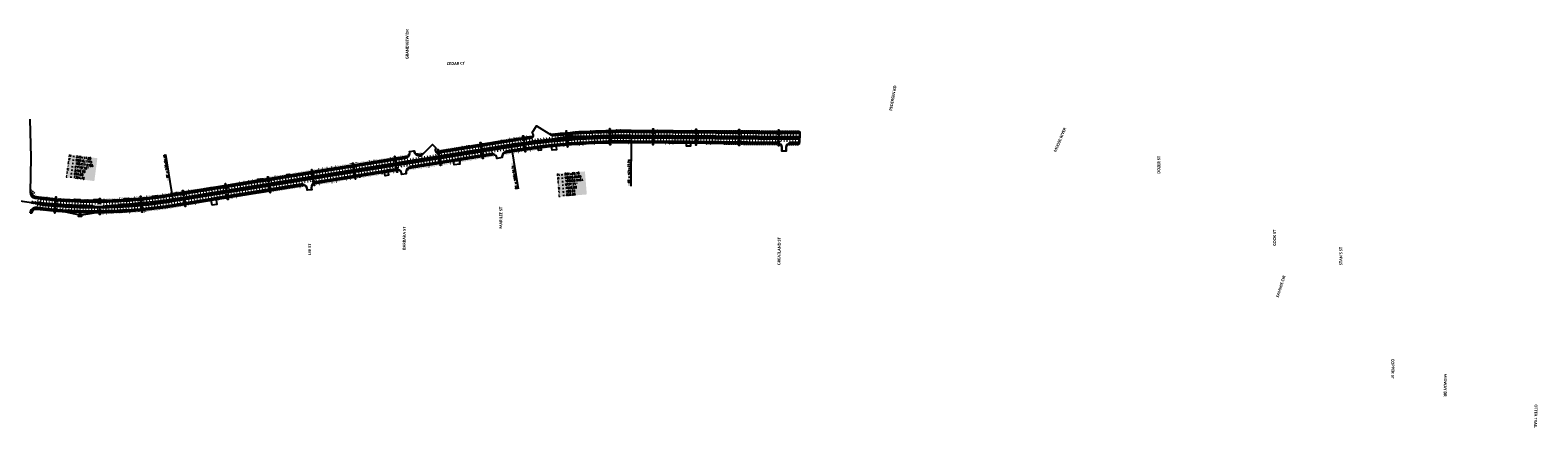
# Model space of a CAD drawing. Extents: x 114466 to 237039, y 16086 to 93345.
# Tile 61 of 81: x 185071 to 195573, y 90532 to 93306. Entities that reach past the tile are written whole.
import ezdxf
from ezdxf.enums import TextEntityAlignment as Align

# ---------------------------------------------------------------- set-up
doc = ezdxf.new("R2010")
doc.units = 0
doc.header["$LTSCALE"] = 50
doc.header["$MEASUREMENT"] = 0
for name, pattern in [('CUT', [0.3, 0.2, -0.1]), ('FILL', [0.1, 0, -0.1]), ('SkipStripe', [0.4, 0.1, -0.3])]:
    doc.linetypes.add(name, pattern=pattern)
doc.layers.get('0').update_dxf_attribs({"color": 1})
for name, color, linetype in [('ety', 4, 'Continuous'), ('pleslc', 4, 'CUT'), ('pleslf', 7, 'FILL'), ('PLFMC', 7, 'Continuous'), ('PLFMC-GORE', 2, 'Continuous'), ('PLFMK', 4, 'SkipStripe'), ('PLPC-STERL_SHIFT2', 6, 'Continuous'), ('plycb-foc', 2, 'Continuous'), ('PLYCB-TBC', 3, 'Continuous'), ('PLYP', 5, 'Continuous'), ('PLYSP', 6, 'Continuous'), ('PSFLP', 2, 'Continuous'), ('PTPC-STERL_SHIFT2', 4, 'Continuous'), ('PTPC-STERL_SHIFT2-B', 3, 'Continuous'), ('PTPCD-STERL_SHIFT2', 15, 'Continuous')]:
    doc.layers.add(name, color=color, linetype=linetype)
doc.layers.add('psfm', color=7, linetype='Continuous', true_color=0xff2f00)
doc.styles.add('Calibri', font='calibrib.ttf')
doc.styles.add('cdl_greek', font='greeks.shx', dxfattribs={"height": 14})
doc.styles.add('L140', font='ROMANSM.shx', dxfattribs={"height": 14})

# ---------------------------------------------------------------- blocks, each defined once
blk = doc.blocks.new('crv_tri')
for points in [[(0.13, -0.07), (0, 0.14), (-0.12, -0.07)], [(-0.12, -0.07), (0.13, -0.07), (0, 0.14)]]:
    blk.add_hatch(color=155).paths.add_polyline_path(points)
for p, q in [((0, 0.14), (-0.12, -0.07)), ((0.13, -0.07), (0, 0.14)), ((-0.12, -0.07), (0.13, -0.07))]:
    blk.add_line(p, q)
at = {"flags": 128}
for points in [[(0, 0.14), (-0.12, -0.07), (0.13, -0.07)], [(-0.12, -0.07), (0.13, -0.07), (0, 0.14)]]:
    blk.add_lwpolyline(points, close=True, dxfattribs=at)
blk.add_circle((0, 0), 0.025)
blk.add_circle((0, 0), 0.025)
blk.add_circle((0, 0), 0.025)
blk = doc.blocks.new('*U83')
h = blk.add_hatch(color=155)
edge = h.paths.add_edge_path()
edge.add_arc((0, 0), 0.5, 0, 360)
blk.add_line((-4.2, 0), (-0.2, 0))
blk.add_circle((0, 0), 0.5)
blk = doc.blocks.new('LUMINARIE')
h = blk.add_hatch(color=155)
edge = h.paths.add_edge_path()
edge.add_arc((0, 0.12), 0.125, -90, 270)
for p, q in [((-0.12, 0.12), (-0.23, 0.12)), ((0, 0.25), (0, 0.35)), ((0.12, 0.12), (0.23, 0.12))]:
    blk.add_line(p, q)
at = {"ltscale": 0.8}
for p, q in [((-0.09, 0.21), (-0.14, 0.27)), ((-0.09, 0.04), (-0.14, -0.02)), ((0.09, 0.21), (0.14, 0.27)), ((0.09, 0.04), (0.14, -0.02))]:
    blk.add_line(p, q, dxfattribs=at)
blk.add_circle((0, 0.12), 0.125)
blk = doc.blocks.new('light_pole')
at = {"layer": 'PSFLP', "xscale": 50, "yscale": 50, "zscale": 50}
blk.add_blockref('LUMINARIE', (0, 21), dxfattribs=at)
at = {"layer": 'PSFLP', "xscale": 5, "yscale": 5, "zscale": 4.999999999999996, "rotation": 270.000000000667}
blk.add_blockref('*U83', (0, 0), dxfattribs=at)
blk = doc.blocks.new('lbl_tic')
blk.add_line((0, -0.04165), (0, 0.04165))
blk = doc.blocks.new('sta_tic')
blk.add_line((0, -0.04165), (0, 0.04165))
blk = doc.blocks.new('CRV_CIR')
at = {"color": 155, "const_width": 0.063, "flags": 128}
blk.add_lwpolyline([(-0.0315, 0, 1), (0.0315, 0, 1)], format="xyb", close=True, dxfattribs=at)
for radius in [0.07, 0.0187]:
    blk.add_circle((0, 0), radius)
blk = doc.blocks.new('arrow_lt')
h = blk.add_hatch(color=256)
edge = h.paths.add_edge_path()
edge.add_arc((0, -6), 2.25, 0, 90, ccw=False)
edge.add_line((2, -6), (2, -8))
edge.add_line((2, -8), (3, -8))
edge.add_line((3, -8), (3, -5))
edge.add_arc((0, -5), 3.25, 0, 90)
edge.add_line((0, -2), (-1, -2))
edge.add_line((-1, -2), (0, 0))
edge.add_line((0, 0), (-3, -3))
edge.add_line((-3, -3), (0, -6))
edge.add_line((0, -6), (-1, -4))
edge.add_line((-1, -4), (0, -4))
at = {"flags": 128}
blk.add_lwpolyline([(0, -4, -0.414214), (2, -6), (2, -8), (3, -8), (3, -5, 0.414214), (0, -2), (-1, -2), (0, 0), (-3, -3), (0, -6), (-1, -4)], format="xyb", close=True, dxfattribs=at)

msp = doc.modelspace()

# ---------------------------------------------------------------- hatches: boundary and pattern name
at = {"layer": 'PLFMC-GORE'}
h = msp.add_hatch(dxfattribs=at)
h.set_pattern_fill('GORE_I', color=256, style=0)
h.set_pattern_definition([(45, (0, 0), (-6.00001317, 6.00001317), []), (45, (2.121, 0), (-6.00001317, 6.00001317), [])])
edge = h.paths.add_edge_path()
edge.add_line((185119.2361, 92095.50884), (185118.77113, 92091.53595))
edge.add_arc((185519.57664, 95516.16132), 3448, 263.324681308, 269.785290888)
edge.add_line((185506.6557, 92068.18553), (185506.67069, 92072.18551))
edge.add_arc((185519.57664, 95516.16132), 3444, 263.324681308, 269.785290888, ccw=False)

# ---------------------------------------------------------------- linework, layer by layer
at = {"layer": 'pleslc', "flags": 128}
for points in [[(188851.17537, 92595.37039), (188876.3364, 92597.1781), (188901.51403, 92598.7336)], [(189754.4723, 92604.53187), (189779.47142, 92604.32174), (189829.47133, 92604.11148), (189879.47381, 92604.2212), (189929.46973, 92603.51096), (189979.46893, 92603.21069), (190029.46717, 92602.79044), (190079.46805, 92602.70017), (190129.46965, 92602.6999), (190179.46861, 92602.36964), (190229.46612, 92601.85938), (190279.46276, 92601.23913), (190329.46236, 92600.98887), (190379.46076, 92600.58861), (190429.46108, 92600.42835)], [(189903.74611, 92513.21898), (189928.74526, 92513.01386), (189978.74302, 92512.5336), (190028.73998, 92511.95335), (190078.73525, 92511.1631), (190128.73213, 92510.57285), (190178.72933, 92510.0226), (190228.72909, 92509.79233), (190278.73101, 92509.83206), (190303.73005, 92509.61193)], [(190353.72776, 92509.12668), (190378.72644, 92508.86155), (190428.72364, 92508.3113)], [(185071.37235, 92191.25165), (185077.7833, 92190.06394), (185099.81888, 92168.74102)], [(185073.9704, 92046.89613), (185084.54016, 92048.42028)]]:
    msp.add_lwpolyline(points, dxfattribs=at)
at = {"layer": 'pleslf', "flags": 128}
for points in [[(187892.49031, 92464.70268), (187930.68671, 92472.10131), (187980.14251, 92479.48181), (188029.50435, 92487.44478), (188078.95696, 92494.84503), (188128.37932, 92502.43285), (188177.79372, 92510.07004), (188227.22404, 92517.6085), (188276.53332, 92525.89726), (188325.80119, 92534.4427), (188375.03722, 92543.18559), (188414.18881, 92550.01805), (188424.40207, 92551.78652), (188474.12342, 92560.8133), (188524.50125, 92565.34166), (188574.70653, 92570.82938), (188576.65081, 92571.06507)], [(188686.31359, 92583.66646), (188725.24601, 92587.30807), (188775.66569, 92590.18033), (188826.01434, 92593.56268), (188851.17537, 92595.37039)], [(188901.51403, 92598.7336), (188926.69166, 92600.28909), (188977.06887, 92603.02519), (189027.46838, 92605.34636), (189077.88341, 92607.41237), (189128.31237, 92609.45314), (189178.76721, 92611.12863), (189229.24594, 92611.97852), (189257.30344, 92611.66201), (189279.51049, 92611.20423), (189329.50337, 92610.11399), (189379.4956, 92608.94376), (189429.48719, 92607.69353), (189479.48431, 92607.13328), (189529.48143, 92606.57302), (189579.48327, 92606.60275), (189629.47934, 92605.9125), (189679.47662, 92605.37225), (189729.47318, 92604.742), (189754.4723, 92604.53187)], [(185099.81888, 92168.74102), (185121.85445, 92147.41811), (185170.95875, 92142.95817), (185220.06271, 92138.69578), (185269.21545, 92135.12812), (185318.26915, 92129.92979), (185367.51612, 92127.5614), (185416.76427, 92125.07952), (185466.1037, 92126.56308), (185515.37346, 92124.88393), (185564.64312, 92126.75092), (185613.86848, 92128.9435), (185663.00998, 92132.55007), (185712.07511, 92136.7194), (185761.3213, 92137.79951), (185810.31227, 92142.66628), (185859.35734, 92146.8105), (185908.40648, 92151.12145), (185957.40207, 92156.14659), (186006.09962, 92163.49839), (186055.17202, 92168.45523), (186059.53741, 92168.9945), (186103.86232, 92180.17638), (186153.40731, 92187.00403), (186202.99689, 92193.55525), (186252.55302, 92200.31379), (186302.5949, 92204.06126), (186351.69077, 92213.67292), (186400.90609, 92222.54415), (186450.20104, 92230.92176), (186499.35107, 92240.19776), (186548.70494, 92248.21009), (186598.08589, 92256.0546), (186647.40314, 92264.29399), (186696.56271, 92273.51076), (186745.62992, 92283.30012), (186795.01087, 92291.14462), (186844.68486, 92297.17261), (186893.97981, 92305.55022), (186943.1585, 92314.64851), (186992.47256, 92322.90766), (187041.7898, 92331.14705), (187090.99557, 92340.07752), (187140.36218, 92348.01087), (187189.71447, 92356.03308), (187239.05082, 92364.15401), (187288.45566, 92371.85043), (187337.68213, 92380.65255), (187387.15545, 92387.92446), (187436.66858, 92394.94955), (187486.13076, 92402.29057), (187535.59611, 92409.61183), (187585.06147, 92416.9331), (187634.13823, 92426.66323), (187683.58129, 92434.12271), (187713.3108, 92437.22574)], [(187692.08082, 92332.00727), (187699.84965, 92333.27647), (187749.94886, 92336.66854), (187799.40784, 92344.0293), (187848.8525, 92351.47891), (187898.12993, 92359.96511), (187947.6128, 92367.17779), (187996.94757, 92375.30859), (188045.44144, 92388.652), (188095.4658, 92392.50807), (188144.88338, 92400.12551), (188194.05729, 92409.25342), (188243.35861, 92417.59154), (188292.687, 92425.76183), (188314.59834, 92431.4748)], [(187752.77842, 92443.5249), (187782.32408, 92449.93019), (187818.81382, 92453.70941)], [(188360.6523, 92439.00121), (188391.69735, 92439.91075), (188430.83296, 92446.84193), (188440.81674, 92448.68502), (188489.14621, 92459.95599), (188538.44262, 92464.84405), (188587.65808, 92470.05827), (188636.18002, 92480.94439), (188685.27116, 92487.5216), (188734.54902, 92492.45318), (188783.79784, 92497.73734), (188833.14217, 92502.03982), (188882.57389, 92505.18933), (188932.11262, 92506.41548), (188981.42936, 92511.60913), (189030.9044, 92514.11104), (189080.4189, 92515.64739), (189129.9471, 92516.59753), (189179.47956, 92517.19133), (189229.01558, 92517.4488), (189256.54544, 92516.97505), (189278.75312, 92516.59726), (189328.75344, 92516.43699), (189378.75344, 92516.23673), (189428.7548, 92516.20646), (189478.75392, 92515.8962), (189528.75128, 92515.36595), (189578.75184, 92515.23568), (189628.74951, 92514.74542), (189678.74847, 92514.41516), (189728.74911, 92514.2949), (189778.74871, 92514.04463), (189828.74823, 92513.78437), (189878.74695, 92513.42411), (189903.74611, 92513.21898)], [(190345.01421, 92509.21909), (190353.72776, 92509.12668)], [(187031.6775, 92224.19265), (187058.5439, 92227.28975), (187108.00448, 92234.64063), (187157.65139, 92240.83645), (187206.97023, 92249.06598), (187255.66477, 92261.16547), (187305.0489, 92268.99023), (187354.70537, 92275.12681), (187404.25195, 92281.94459), (187453.68864, 92289.44356), (187502.99474, 92297.75207), (187551.88198, 92308.657), (187601.58623, 92314.49742), (187649.87859, 92325.07782)], [(186365.75464, 92118.89948), (186366.94783, 92119.09564), (186416.29533, 92127.14746), (186465.66195, 92135.08082), (186515.09864, 92142.57979), (186564.46526, 92150.51314), (186613.8255, 92158.48599), (186663.26538, 92165.96521), (186712.63199, 92173.89857), (186762.22953, 92180.40043), (186811.68534, 92187.78093), (186860.9564, 92196.30663), (186910.35805, 92204.02279), (186959.77881, 92211.62048), (186992.45627, 92218.24178)], [(185084.54016, 92048.42028), (185110.61036, 92052.17957), (185161.00755, 92046.67103), (185211.45992, 92041.68648), (185261.98144, 92037.43558), (185312.55965, 92033.88936), (185363.18474, 92031.03854), (185413.84442, 92028.77378), (185464.53706, 92027.25544), (185515.25189, 92026.794), (185565.9717, 92026.82975), (185616.69568, 92027.38284), (185667.40702, 92028.82323), (185718.08336, 92031.24038), (185768.7428, 92034.0847), (185819.37951, 92037.45628), (185869.92469, 92042.02199), (185920.44754, 92046.91481), (185970.86857, 92052.80027), (186021.1831, 92059.55712), (186071.30491, 92067.61762), (186075.76276, 92068.41482), (186120.56227, 92076.65473), (186169.82377, 92085.23966), (186219.07254, 92093.90357), (186268.27352, 92102.86365), (186317.60988, 92110.98458), (186332.69821, 92113.46507)]]:
    msp.add_lwpolyline(points, dxfattribs=at)
at = {"layer": 'PLFMC'}
for points in [[(185506.6557, 92068.18553, 0.0409448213), (186068.70319, 92112.16896), (188423.53763, 92492.04704, -0.0420111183), (189256.84985, 92555.47384), (190431.23414, 92546.07241)], [(190431.36222, 92562.0719), (189256.97793, 92571.47333, 0.0420111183), (188420.98948, 92507.84283), (186066.15504, 92127.96475, -0.027848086), (185686.22704, 92088.2098)]]:
    msp.add_lwpolyline(points, format="xyb", dxfattribs=at)
at = {"layer": 'PLFMC', "flags": 128}
msp.add_lwpolyline([(185120.63102, 92107.42749, 0.0281971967), (185506.71566, 92084.18542)], format="xyb", dxfattribs=at)
at = {"layer": 'PLFMC'}
msp.add_lwpolyline([(185506.66625, 92072.18552), (185524.68537, 92073.36512), (185542.69179, 92074.63895), (185560.68502, 92076.00693), (185578.66456, 92077.46895), (185596.62993, 92079.0249), (185614.58064, 92080.67468), (185632.51619, 92082.41818), (185650.4361, 92084.25527), (185668.33988, 92086.18585), (185686.22704, 92088.2098)], dxfattribs=at)
for radius in [3448, 3444]:
    msp.add_arc((185519.57664, 95516.16132), radius, 263.324681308, 269.785290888, dxfattribs=at)
at = {"layer": 'PLFMC-GORE'}
msp.add_lwpolyline([(185119.2361, 92095.50884, 0.0281971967), (185506.67069, 92072.18551), (185506.6557, 92068.18553, -0.0281971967), (185118.77113, 92091.53595)], format="xyb", close=True, dxfattribs=at)
at = {"layer": 'PLFMK', "flags": 128}
for points in [[(185117.37622, 92079.6173, 0.0692219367), (186070.6143, 92100.32212), (188425.44875, 92480.2002, -0.0420111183), (189256.75379, 92543.47423), (190431.13808, 92534.0728)], [(185121.4252, 92119.4165, 0.0692663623), (186064.24392, 92139.81159), (188419.07837, 92519.68967, -0.0420111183), (189257.074, 92583.47295), (190431.45828, 92574.07151)]]:
    msp.add_lwpolyline(points, format="xyb", dxfattribs=at)
at = {"layer": 'PLPC-STERL_SHIFT2'}
for p, q in [((189256.91389, 92563.47359), (190431.29818, 92554.07216)), ((186067.42911, 92120.06685), (188422.26356, 92499.94494))]:
    msp.add_line(p, q, dxfattribs=at)
for centre, radius, start, end in [((189216.96816, 87573.63348), 4990, 89.541333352, 99.163914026), ((185519.57664, 95516.16132), 3440, 257.487122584, 279.163914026)]:
    msp.add_arc(centre, radius, start, end, dxfattribs=at)
at = {"layer": 'plycb-foc', "flags": 128}
for points in [[(187907.14822, 92450.78046), (188416.92837, 92533.01737, -0.007529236), (188566.62724, 92554.85912, -0.007529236)], [(188707.49191, 92571.23152, -0.0274064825), (189257.18207, 92596.97251), (190431.56635, 92587.57108)], [(185072.65024, 92173.49961, 0.3826227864), (185106.47842, 92134.80182, 0.070493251), (186062.09392, 92153.13928), (187676.56992, 92413.58394), (187682.57297, 92414.04588, 0.4142135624), (187714.86408, 92458.75923)], [(187744.48119, 92463.53701, 0.4142135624), (187789.19454, 92431.2459), (187795.03833, 92432.69507), (187797.94265, 92433.16359)]]:
    msp.add_lwpolyline(points, format="xyb", dxfattribs=at)
at = {"layer": 'plycb-foc'}
for points in [[(190307.63487, 92461.99714), (190307.80347, 92483.05847, 0.4142135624), (190269.11692, 92522.36943), (190263.11311, 92521.91747), (189256.64572, 92529.97466, 0.0420111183), (188427.59875, 92466.8725), (188397.09915, 92461.95236), (188391.0961, 92461.49042, 0.4142135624), (188358.80498, 92416.77707)], [(188323.26446, 92411.04373, 0.4142135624), (188278.55111, 92443.33484), (188272.70732, 92441.88567), (187728.10882, 92354.03192), (187722.10577, 92353.56998, 0.4142135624), (187689.81465, 92308.85663), (187690.45169, 92304.90768)], [(190431.03001, 92520.57323), (190381.10933, 92520.97286), (190375.11352, 92521.52088, 0.4142135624), (190335.80257, 92482.83433), (190335.63397, 92461.77299)], [(187659.84735, 92299.97064), (187659.21031, 92303.91959, 0.4142135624), (187614.49696, 92336.2107), (187608.65317, 92334.76153), (187068.31843, 92247.5956), (187062.31538, 92247.13366, 0.3950018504), (187029.69832, 92204.97451), (187030.95612, 92191.61962)], [(187002.08388, 92188.90038), (187001.4896, 92195.21036, 0.4336898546), (186956.45031, 92230.05568), (186950.60652, 92228.60651), (186072.7643, 92086.99442, -0.0693657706), (185113.83161, 92066.44058, 0.4451811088), (185070.83738, 92028.68608)]]:
    msp.add_lwpolyline(points, format="xyb", dxfattribs=at)
at = {"layer": 'PLYCB-TBC'}
for p, q in [((190431.57036, 92588.07107), (190431.55434, 92586.07113)), ((190431.0248, 92520.07325), (190431.04081, 92522.07319))]:
    msp.add_line(p, q, dxfattribs=at)
at = {"layer": 'PLYCB-TBC', "flags": 128}
for points in [[(187905.96441, 92451.09595), (188416.84874, 92533.51099, -0.0075847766), (188567.66922, 92555.49928)], [(188706.33089, 92571.61563, -0.0274620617), (189257.18607, 92597.4725), (190431.57036, 92588.07107)], [(185073.1502, 92173.49335, 0.3826227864), (185106.53905, 92135.29813, 0.070493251), (186062.01429, 92153.6329), (187682.41371, 92415.03312, 0.4142135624), (187713.87685, 92458.59997), (187715.85132, 92458.91849)], [(187743.49395, 92463.37775), (187745.46842, 92463.69627, 0.4142135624), (187789.03528, 92432.23313), (187798.9672, 92433.83534)]]:
    msp.add_lwpolyline(points, format="xyb", dxfattribs=at)
at = {"layer": 'PLYCB-TBC'}
for points in [[(190308.63483, 92461.98913), (190306.6349, 92462.00514), (190306.8035, 92483.06648, 0.4142135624), (190269.10892, 92521.36946), (189256.64172, 92529.47468, 0.0420111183), (188427.67838, 92466.37889), (188391.25536, 92460.50318, 0.4142135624), (188359.79222, 92416.93633), (188357.81774, 92416.61781)], [(188324.25169, 92411.20299), (188322.27722, 92410.88447, 0.4142135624), (188278.71037, 92442.34761), (187722.26503, 92352.58275, 0.4142135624), (187690.80189, 92309.01589), (187691.43893, 92305.06694), (187689.46445, 92304.74842)], [(190431.026, 92520.07325), (190375.10552, 92520.52091, 0.4142135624), (190336.80254, 92482.82633), (190336.63394, 92461.76499), (190334.634, 92461.781)], [(187660.83459, 92300.1299), (187658.86011, 92299.81138), (187658.22308, 92303.76033, 0.4142135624), (187614.65622, 92335.22347), (187062.47464, 92246.14643, 0.3950018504), (187030.69392, 92205.06828), (187031.95171, 92191.71339), (187029.96052, 92191.52586)], [(187003.07948, 92188.99414), (187001.08829, 92188.80661), (187000.494, 92195.1166, 0.4336898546), (186956.60957, 92229.06844), (186072.84393, 92086.5008, -0.0693657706), (185113.7732, 92065.944, 0.4451811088), (185071.33734, 92028.67982)]]:
    msp.add_lwpolyline(points, format="xyb", dxfattribs=at)
at = {"layer": 'PLYP'}
for p, q in [((190431.65041, 92598.07075), (190431.57036, 92588.07107)), ((190430.94595, 92510.07357), (190431.026, 92520.07325)), ((185083.14942, 92173.36818), (185073.1502, 92173.49335)), ((185081.33656, 92028.55464), (185071.33734, 92028.67982))]:
    msp.add_line(p, q, dxfattribs=at)
at = {"layer": 'PLYP', "flags": 128}
for points in [[(187894.88199, 92459.43744), (188415.25614, 92543.38335, -0.0080613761), (188575.89374, 92566.64655)], [(188691.87587, 92580.17261, -0.0281335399), (189257.26612, 92607.47218), (190431.65041, 92598.07075)], [(185083.14942, 92173.36818, 0.3826227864), (185107.75173, 92145.22433, 0.070493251), (186060.4217, 92163.50527), (187706.18368, 92428.99693)]]:
    msp.add_lwpolyline(points, format="xyb", dxfattribs=at)
at = {"layer": 'PLYP'}
for points in [[(188305.66553, 92436.56669), (187698.49505, 92338.61893)], [(190430.94595, 92510.07357), (190349.33583, 92510.72689)], [(187641.61139, 92329.44255), (187038.70466, 92232.18261)]]:
    msp.add_lwpolyline(points, dxfattribs=at)
at = {"layer": 'PLYP', "flags": 128}
msp.add_lwpolyline([(187762.08011, 92438.01405), (187811.25306, 92445.94655)], dxfattribs=at)
at = {"layer": 'PLYP'}
for points in [[(190294.71851, 92511.16412), (189256.56167, 92519.475, 0.0420111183), (188429.27097, 92456.50652), (188367.48538, 92446.53937)], [(186983.56473, 92223.28753), (186074.43653, 92076.62843, -0.0693657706), (185112.60509, 92056.01246, 0.4451811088), (185081.33656, 92028.55464)]]:
    msp.add_lwpolyline(points, format="xyb", dxfattribs=at)
at = {"layer": 'PLYSP'}
for points in [[(185067.55792, 92685.42402), (185074.21868, 92418.61974), (185071.15036, 92173.51839, 0.3826227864), (185106.29652, 92133.31289, 0.0204158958), (185383.58377, 92110.87574), (185384.12863, 92126.53547), (185419.10746, 92125.31843), (185418.5626, 92109.6587, 0.0070731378), (185514.96721, 92108.16444), (185514.91607, 92124.54339), (185545.41593, 92124.63861), (185545.46706, 92108.25967, 0.013377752), (185727.69238, 92114.52174), (185726.50867, 92132.56611), (185756.44433, 92134.52989), (185757.62804, 92116.48553, 0.0123568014), (185925.29687, 92132.39787), (185923.1892, 92149.2639), (185956.92679, 92153.47992), (185959.03446, 92136.6139, 0.0074489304), (186059.5187, 92151.20567), (186057.01219, 92166.74337), (186084.65481, 92171.20263), (186087.16152, 92155.66376), (186304.31442, 92190.69451), (186302.19298, 92203.84516), (186329.83561, 92208.30442), (186331.95705, 92195.15377), (186659.21138, 92247.94591), (186656.30461, 92265.96472), (186678.02382, 92269.46842), (186680.93059, 92251.44962), (186862.01006, 92280.66107), (186858.95531, 92299.5972), (186874.25748, 92302.06573), (186877.31223, 92283.12959), (187682.73223, 92413.05864, 0.4142135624), (187715.85132, 92458.91849), (187743.49395, 92463.37775, 0.4142135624), (187789.3538, 92430.25866), (187790.67919, 92430.47247, 0.1610319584), (187801.8214, 92436.2628), (187872.30392, 92508.62924), (187897.37687, 92484.20902, 0.7226054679), (187914.88945, 92450.50987), (188417.16725, 92531.53651, -0.0071517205), (188559.30287, 92552.38436, 0.7024265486), (188567.32182, 92589.14821), (188598.51816, 92638.81352), (188702.55223, 92573.46646, 0.1667531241), (188715.18864, 92570.50263, -0.0270287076), (189257.17006, 92595.47256), (190431.55434, 92586.07113), (190431.04201, 92522.07318), (190375.12153, 92522.52085, 0.4142135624), (190334.8026, 92482.84234), (190334.634, 92461.781), (190308.63483, 92461.98913), (190308.80344, 92483.05047, 0.4142135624), (190269.12493, 92523.36939), (189669.84561, 92528.16687), (189669.58712, 92495.87686), (189642.088, 92496.097), (189642.34649, 92528.38702), (189256.65773, 92531.47461, 0.0264454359), (188733.08596, 92507.96444), (188736.68734, 92471.23977), (188705.855, 92468.02), (188702.0122, 92504.81836, 0.0038061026), (188627.00076, 92496.40734), (188630.19316, 92469.76954), (188611.337, 92467.436), (188608.0375, 92494.09763, 0.0092032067), (188427.35986, 92468.35336), (188390.93684, 92462.47766, 0.4142135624), (188357.81774, 92416.61781), (188324.25169, 92411.20299, 0.4142135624), (188278.39185, 92444.32208), (188056.85432, 92408.58401), (188062.76734, 92371.92969), (188025.25234, 92365.87783), (188019.33933, 92402.53215), (187721.94651, 92354.55722, 0.4142135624), (187688.82742, 92308.69737), (187689.46445, 92304.74842), (187660.83459, 92300.1299), (187660.19755, 92304.07885, 0.4142135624), (187614.3377, 92337.19794), (187562.43818, 92328.82559), (187567.96884, 92294.54145), (187544.27516, 92290.71922), (187538.7445, 92325.00337), (187062.15612, 92248.1209, 0.3950018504), (187028.70273, 92204.88075), (187029.96052, 92191.52586), (187003.07948, 92188.99414), (187002.48519, 92195.30413, 0.4336898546), (186956.29105, 92231.04292), (186363.1008, 92135.35043), (186370.37672, 92090.2476), (186337.30428, 92084.9124), (186330.02837, 92130.01524), (186072.52541, 92088.47527, -0.0693657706), (185114.00682, 92067.93031, 0.4451811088), (185069.3375, 92028.70485)], [(188627.00076, 92496.40734, 0.0009632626), (188608.0375, 92494.09763)], [(188733.08596, 92507.96444, 0.0015748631), (188702.0122, 92504.81836)]]:
    msp.add_lwpolyline(points, format="xyb", dxfattribs=at)
at = {"layer": 'PLYSP', "flags": 128}
msp.add_lwpolyline([(188417.16725, 92531.53651), (188417.16725, 92531.53651)], close=True, dxfattribs=at)
at = {"layer": 'PLYSP'}
for points in [[(189669.84561, 92528.16687), (189642.34649, 92528.38702)], [(187562.43818, 92328.82559), (187538.7445, 92325.00337)], [(188056.85432, 92408.58401), (188019.33933, 92402.53215)], [(186363.1008, 92135.35043), (186330.02837, 92130.01524)]]:
    msp.add_lwpolyline(points, dxfattribs=at)
msp.add_lwpolyline([(187608.35269, 92336.23245), (187608.35269, 92336.23245)], close=True, dxfattribs=at)
at = {"layer": 'PLYSP', "flags": 128}
for points in [[(186659.21138, 92247.94591), (186680.93059, 92251.44962)], [(186862.01006, 92280.66107), (186877.31223, 92283.12959)], [(186304.31442, 92190.69451), (186331.95705, 92195.15377)]]:
    msp.add_lwpolyline(points, dxfattribs=at)
for points in [[(185383.58377, 92110.87574, 0.0025675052), (185418.5626, 92109.6587, 0.0025675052)], [(185727.69238, 92114.52174, 0.0022007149), (185757.62804, 92116.48553, 0.0022007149)], [(185925.29687, 92132.39787, 0.002494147), (185959.03446, 92136.6139, 0.002494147)], [(186059.5187, 92151.20567, 0.0002090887), (186062.33281, 92151.65843), (186087.16152, 92155.66376)], [(185514.96721, 92108.16444, 0.0022373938), (185545.46706, 92108.25967, 0.0022373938)]]:
    msp.add_lwpolyline(points, format="xyb", dxfattribs=at)
at = {"layer": 'PTPC-STERL_SHIFT2', "color": 155}
for points in [[(188542.85585, 92509.56941), (188540.71426, 92526.23235), (188621.01298, 92519.61451), (188618.87138, 92536.27745)], [(189039.99267, 92552.24479), (189039.52866, 92569.03838), (189118.76261, 92554.42122), (189118.29859, 92571.21482)], [(189539.65137, 92552.80989), (189539.78586, 92569.60935), (189618.44885, 92552.17908), (189618.58333, 92568.97854)], [(190039.63535, 92548.80731), (190039.76984, 92565.60677), (190118.43282, 92548.1765), (190118.56731, 92564.97596)], [(188049.30325, 92431.27099), (188046.6277, 92447.85656), (188127.09751, 92443.82063), (188124.42195, 92460.40621)], [(187555.68487, 92351.64127), (187553.00931, 92368.22684), (187633.47913, 92364.19091), (187630.80357, 92380.77649)], [(186568.44811, 92192.38183), (186565.77255, 92208.96741), (186646.24236, 92204.93147), (186643.5668, 92221.51705)], [(187062.06649, 92272.01155), (187059.39093, 92288.59713), (187139.86075, 92284.56119), (187137.18519, 92301.14677)], [(185076.12983, 92096.16573), (185078.0996, 92112.84986), (185154.38632, 92086.92658), (185156.35609, 92103.6107)], [(186074.82972, 92112.75211), (186072.15416, 92129.33769), (186152.62398, 92125.30175), (186149.94842, 92141.88733)], [(185576.14972, 92068.00031), (185575.68223, 92084.7938), (185654.91921, 92070.19306), (185654.45172, 92086.98655)]]:
    msp.add_solid(points, dxfattribs=at)
at = {"layer": 'PTPC-STERL_SHIFT2-B'}
for p, q in [((188836.9151, 92566.83585), (188738.19142, 92550.90991)), ((188836.9151, 92566.83585), (188936.91189, 92566.03534)), ((185417.23049, 92015.17786), (185319.60576, 92036.84377)), ((185417.23049, 92015.17786), (185515.95417, 92031.10381))]:
    msp.add_line(p, q, dxfattribs=at)
at = {"layer": 'PTPCD-STERL_SHIFT2'}
for p, q in [((189256.91389, 92563.47359), (189254.13789, 92216.70839)), ((186067.42911, 92120.06685), (186016.04026, 92438.62233)), ((188422.26356, 92499.94494), (188470.73107, 92199.49861))]:
    msp.add_line(p, q, dxfattribs=at)
at = {"layer": 'PTPCD-STERL_SHIFT2', "color": 155}
for points in [[(185317.97896, 92279.77522), (185339.10859, 92439.18093), (185517.69871, 92253.30186), (185538.82834, 92412.70757)], [(186042.12964, 92256.3847), (186025.54406, 92253.70914), (186012.59232, 92439.48421), (185996.00674, 92436.80865)], [(188467.41054, 92199.5707), (188450.82497, 92196.89515), (188437.87323, 92382.67022), (188421.28765, 92379.99466)], [(188751.44998, 92144.10986), (188738.43547, 92304.38232), (188948.26882, 92160.09203), (188935.25431, 92320.36449)], [(189250.89511, 92219.70516), (189234.09565, 92219.83965), (189252.3798, 92405.16588), (189235.58034, 92405.30037)]]:
    msp.add_solid(points, dxfattribs=at)

# ---------------------------------------------------------------- block references
at = {"layer": 'PSFLP'}
for p, rotation in [((188504.54383, 92567.06792), 188.1197181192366), ((188805.85662, 92600.85172), 184.675082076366), ((188814.65916, 92493.21105), 4.675082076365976), ((189108.65489, 92616.4704), 181.2304460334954), ((189110.97405, 92508.4953), 1.230446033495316), ((189409.36863, 92508.25139), 359.5413333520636), ((189410.23319, 92616.24793), 179.5413333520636), ((189709.35902, 92505.84985), 359.5413333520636), ((189710.22358, 92613.84639), 179.5413333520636), ((190009.34941, 92503.4483), 359.5413333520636), ((190010.21396, 92611.44484), 179.5413333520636), ((190284.3406, 92501.24688), 359.5413333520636), ((190285.20515, 92609.24342), 179.5413333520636), ((187609.99461, 92423.60915), 189.1639140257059), ((187911.10182, 92472.18328), 189.1639140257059), ((188207.27285, 92519.96111), 189.1639140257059), ((188224.47287, 92413.33954), 9.163914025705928), ((188519.79796, 92460.15061), 8.119718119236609), ((187032.4611, 92330.44238), 189.1639140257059), ((187318.75976, 92376.62761), 189.1639140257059), ((187627.19463, 92316.98758), 9.163914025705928), ((187928.30184, 92365.56171), 9.163914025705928), ((186430.24667, 92233.29412), 189.1639140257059), ((186726.4177, 92281.07195), 189.1639140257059), ((187049.66112, 92223.82081), 9.163914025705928), ((187335.95978, 92270.00604), 9.163914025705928), ((185250.56966, 92140.86412), 175.443229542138), ((185555.57602, 92130.33793), 180.4399544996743), ((185840.38535, 92145.3932), 185.4366794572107), ((186134.07564, 92185.51629), 189.1639140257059), ((186151.27566, 92078.89472), 9.163914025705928), ((186447.44669, 92126.67255), 9.163914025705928), ((186743.61772, 92174.45038), 9.163914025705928), ((185241.9894, 92033.20549), 355.4432295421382), ((185556.4053, 92022.34112), 0.4399544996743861), ((185850.61787, 92037.87903), 5.43667945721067)]:
    msp.add_blockref('light_pole', p, dxfattribs=dict(at, rotation=rotation))
at = {"layer": 'psfm'}
for p, rotation in [((188774.70894, 92543.99883), 275.0273321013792), ((188784.67047, 92544.87514), 95.02733210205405), ((189274.12712, 92563.33579), 269.5413333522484), ((189284.1268, 92563.25574), 89.54133335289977), ((189774.1111, 92559.33321), 269.5413333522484), ((189784.11078, 92559.25316), 89.54133335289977), ((190274.09508, 92555.33063), 269.5413333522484), ((190284.09476, 92555.25058), 89.54133335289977), ((188279.37377, 92476.89419), 279.1639140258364), ((188289.24614, 92478.48678), 99.16391402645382), ((187292.13701, 92317.63475), 279.1639140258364), ((187302.00937, 92319.22734), 99.16391402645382), ((187785.75539, 92397.26447), 279.1639140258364), ((187795.62776, 92398.85706), 99.16391402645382), ((186798.51862, 92238.00503), 279.1639140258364), ((186808.39099, 92239.59762), 99.16391402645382), ((186304.90024, 92158.37531), 279.1639140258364), ((186314.77261, 92159.9679), 99.16391402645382), ((185123.90814, 92101.01794), 83.32468130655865), ((185498.68221, 92078.23035), 89.57259291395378), ((185809.96739, 92088.43639), 274.9257121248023), ((185819.93046, 92089.29503), 94.92571212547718)]:
    msp.add_blockref('arrow_lt', p, dxfattribs=dict(at, rotation=rotation))
at = {"layer": 'PTPC-STERL_SHIFT2', "xscale": 168.0672268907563, "yscale": 168.0672268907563, "zscale": 168.0672268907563}
for name, p, rotation in [('lbl_tic', (188580.86362, 92522.92343), 7.323756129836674), ('sta_tic', (188680.16887, 92534.67636), 6.175544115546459), ('sta_tic', (188779.6897, 92544.43699), 5.027332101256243), ('sta_tic', (188879.38614, 92552.20138), 3.879120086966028), ('sta_tic', (188979.21815, 92557.96642), 2.730908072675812), ('lbl_tic', (189079.14563, 92561.7298), 1.582696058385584), ('sta_tic', (189179.12847, 92563.49), 0.4344840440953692), ('sta_tic', (189279.12696, 92563.29576), 359.5413333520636), ('sta_tic', (189379.12376, 92562.49525), 359.5413333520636), ('sta_tic', (189479.12056, 92561.69473), 359.5413333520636), ('lbl_tic', (189579.11735, 92560.89422), 359.5413333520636), ('sta_tic', (189679.11415, 92560.0937), 359.5413333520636), ('sta_tic', (189779.11094, 92559.29318), 359.5413333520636), ('sta_tic', (189879.10774, 92558.49267), 359.5413333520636), ('sta_tic', (189979.10453, 92557.69215), 359.5413333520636), ('lbl_tic', (190079.10133, 92556.89164), 359.5413333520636), ('sta_tic', (190179.09813, 92556.09112), 359.5413333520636), ('sta_tic', (190279.09492, 92555.29061), 359.5413333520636), ('sta_tic', (190379.09172, 92554.49009), 359.5413333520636), ('sta_tic', (187988.13893, 92429.91265), 9.163914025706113), ('lbl_tic', (188086.8626, 92445.8386), 9.163914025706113), ('sta_tic', (188185.58628, 92461.76454), 9.163914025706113), ('sta_tic', (188284.30996, 92477.69048), 9.163914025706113), ('sta_tic', (188383.03363, 92493.61643), 9.163914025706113), ('sta_tic', (188481.81382, 92509.1829), 8.471968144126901), ('sta_tic', (187297.07319, 92318.43105), 9.163914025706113), ('sta_tic', (187395.79687, 92334.35699), 9.163914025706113), ('sta_tic', (187494.52054, 92350.28293), 9.163914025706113), ('lbl_tic', (187593.24422, 92366.20888), 9.163914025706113), ('sta_tic', (187691.9679, 92382.13482), 9.163914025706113), ('sta_tic', (187790.69157, 92398.06077), 9.163914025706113), ('sta_tic', (187889.41525, 92413.98671), 9.163914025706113), ('sta_tic', (186704.73113, 92222.87538), 9.163914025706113), ('sta_tic', (186803.45481, 92238.80133), 9.163914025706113), ('sta_tic', (186902.17848, 92254.72727), 9.163914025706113), ('sta_tic', (187000.90216, 92270.65321), 9.163914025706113), ('lbl_tic', (187099.62584, 92286.57916), 9.163914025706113), ('sta_tic', (187198.34951, 92302.5051), 9.163914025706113), ('sta_tic', (186013.59899, 92111.8197), 8.256862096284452), ('lbl_tic', (186112.38907, 92127.31972), 9.163914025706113), ('sta_tic', (186211.11275, 92143.24566), 9.163914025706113), ('sta_tic', (186309.83643, 92159.17161), 9.163914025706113), ('sta_tic', (186408.5601, 92175.09755), 9.163914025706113), ('sta_tic', (186507.28378, 92191.0235), 9.163914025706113), ('lbl_tic', (186606.00745, 92206.94944), 9.163914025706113), ('lbl_tic', (185116.24296, 92099.88822), 353.2666872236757), ('sta_tic', (185215.70964, 92089.60841), 354.9322622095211), ('sta_tic', (185315.43309, 92082.22402), 356.5978371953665), ('sta_tic', (185415.32904, 92077.74128), 358.2634121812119), ('sta_tic', (185515.31308, 92076.16397), 359.9289871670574), ('lbl_tic', (185615.30072, 92077.49343), 1.594562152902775), ('sta_tic', (185715.20748, 92081.72854), 3.26013713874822), ('sta_tic', (185814.94893, 92088.86571), 4.925712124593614), ('sta_tic', (185914.44079, 92098.89893), 6.59128711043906)]:
    msp.add_blockref(name, p, dxfattribs=dict(at, rotation=rotation))
at = {"layer": 'PTPC-STERL_SHIFT2-B', "yscale": 100, "zscale": 100}
for name, p, xscale, rotation in [('crv_tri', (188836.9151, 92566.83585), 99.99999999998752, 184.3526236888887), ('CRV_CIR', (189256.91389, 92563.47359), 100, 180), ('CRV_CIR', (188422.26356, 92499.94494), 100, 180), ('crv_tri', (185417.23049, 92015.17786), 100.0000000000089, 358.3255183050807)]:
    msp.add_blockref(name, p, dxfattribs=dict(at, xscale=xscale, rotation=rotation))
at = {"layer": 'PTPC-STERL_SHIFT2-B', "xscale": 100, "yscale": 100, "zscale": 100}
msp.add_blockref('CRV_CIR', (186067.42911, 92120.06685), dxfattribs=at)

# ---------------------------------------------------------------- texts
at = {"layer": 'ety', "style": 'Calibri'}
for s, rotation, p in [('GRANDVIEW DR', 89.634914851, (187697.01149, 93208.12127)), ('CEDAR CT', 1.152098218, (188035.73554, 93073.64788)), ('PEDERSEN RD', 80.045279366, (191080.2563, 92832.14941)), ('MOOSE RIVER', 67.240943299, (192244.408, 92540.90627)), ('DOZER ST', 90, (192932.70175, 92366.8273)), ('MARILEE ST', 89.376089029, (188349.15382, 91998.33465)), ('BARBARA ST', 89.634914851, (187676.52486, 91854.53833)), ('COOK ST', 89.663550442, (193739.19003, 91858.25689)), ('LEE ST', 89.637067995, (187017.54625, 91778.28816)), ('GREATLAND ST', 89.376089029, (190287.84892, 91764.44949)), ("STAN'S ST", 90, (194201.00872, 91730.76476)), ('SAMMIE CIR', 72.469470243, (193782.81799, 91518.41256)), ('COPPER ST', 269.43186705, (194562.65628, 90943.36422)), ('MIDWAY DR', 269.333375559, (194928.35488, 90830.61252)), ('OTTER TRAIL', 268.701012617, (195558.61601, 90614.27595))]:
    msp.add_text(s, height=20, rotation=rotation, dxfattribs=at).set_placement(p, align=Align.MIDDLE)
at = {"layer": 'PTPC-STERL_SHIFT2', "style": 'L140'}
for s, rotation, p in [('565+00', 7.32375613, (188580.86362, 92522.92343)), ('570+00', 1.582696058, (189079.14563, 92561.7298)), ('575+00', 359.541333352, (189579.11735, 92560.89422)), ('580+00', 359.541333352, (190079.10133, 92556.89164)), ('560+00', 9.163914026, (188086.8626, 92445.8386)), ('555+00', 9.163914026, (187593.24422, 92366.20888)), ('545+00', 9.163914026, (186606.00745, 92206.94944)), ('550+00', 9.163914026, (187099.62584, 92286.57916)), ('530+00', 353.266687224, (185116.24296, 92099.88822)), ('540+00', 9.163914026, (186112.38907, 92127.31972)), ('535+00', 1.594562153, (185615.30072, 92077.49343))]:
    msp.add_text(s, height=14, rotation=rotation, dxfattribs=at).set_placement(p, align=Align.MIDDLE_CENTER)
at = {"layer": 'PTPCD-STERL_SHIFT2'}
for s, rotation, style, p in [('PI', 352.449316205, 'L140', (185337.81196, 92423.8181)), ('= 533+11.60', 352.449316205, 'L140', (185365.56917, 92420.13881)), ('R', 352.449316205, 'L140', (185325.19725, 92328.65051)), ('D', 352.449316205, 'cdl_greek', (185328.35093, 92352.44241)), ('E', 352.449316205, 'L140', (185331.5046, 92376.23431)), ('N', 352.449316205, 'L140', (185334.65828, 92400.0262)), ('= 3440.00', 352.449316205, 'L140', (185352.95446, 92324.97123)), ('= 21%%d40\'36"', 352.449316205, 'L140', (185356.10814, 92348.76312)), ('= 185417.2305', 352.449316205, 'L140', (185359.26182, 92372.55502)), ('= 92015.1779', 352.449316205, 'L140', (185362.41549, 92396.34691)), ('L', 352.449316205, 'L140', (185318.8899, 92281.06672)), ('T', 352.449316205, 'L140', (185322.04357, 92304.85862)), ('= 1301.46', 352.449316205, 'L140', (185346.64711, 92277.38743)), ('= 658.60', 352.449316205, 'L140', (185349.80079, 92301.17933)), ('PI', 4.64236956, 'L140', (188740.41281, 92289.0922)), ('N', 4.64236956, 'L140', (188742.35528, 92265.17094)), ('E', 4.64236956, 'L140', (188744.29774, 92241.24967)), ('D', 4.64236956, 'cdl_greek', (188746.24021, 92217.32841)), ('= 567+59.75', 4.64236956, 'L140', (188768.32095, 92291.35841)), ('= 92566.8359', 4.64236956, 'L140', (188770.26342, 92267.43715)), ('= 188836.9151', 4.64236956, 'L140', (188772.20588, 92243.51588)), ('= 9%%d37\'21"', 4.64236956, 'L140', (188774.14835, 92219.59462)), ('= 4990.00', 4.64236956, 'L140', (188776.09081, 92195.67336)), ('R', 4.64236956, 'L140', (188748.18267, 92193.40715)), ('T', 4.64236956, 'L140', (188750.12514, 92169.48588)), ('L', 4.64236956, 'L140', (188752.0676, 92145.56462)), ('= 420.01', 4.64236956, 'L140', (188778.03328, 92171.75209)), ('= 838.05', 4.64236956, 'L140', (188779.97574, 92147.83083))]:
    msp.add_text(s, height=14, rotation=rotation, dxfattribs=dict(at, style=style)).set_placement(p)
at = {"layer": 'PTPCD-STERL_SHIFT2', "style": 'L140'}
for s, rotation, p in [('PT = 539+54.46', 99.163914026, (186016.04026, 92438.62233)), ('PT = 571+77.79', 89.541333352, (189255.63516, 92403.73978))]:
    msp.add_text(s, height=14, rotation=rotation, dxfattribs=at).set_placement(p, align=Align.BOTTOM_RIGHT)
msp.add_text('PC = 563+39.74', height=14, rotation=99.163914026, dxfattribs=at).set_placement((188470.73107, 92199.49861), align=Align.BOTTOM_LEFT)

doc.saveas('drawing.dxf')
